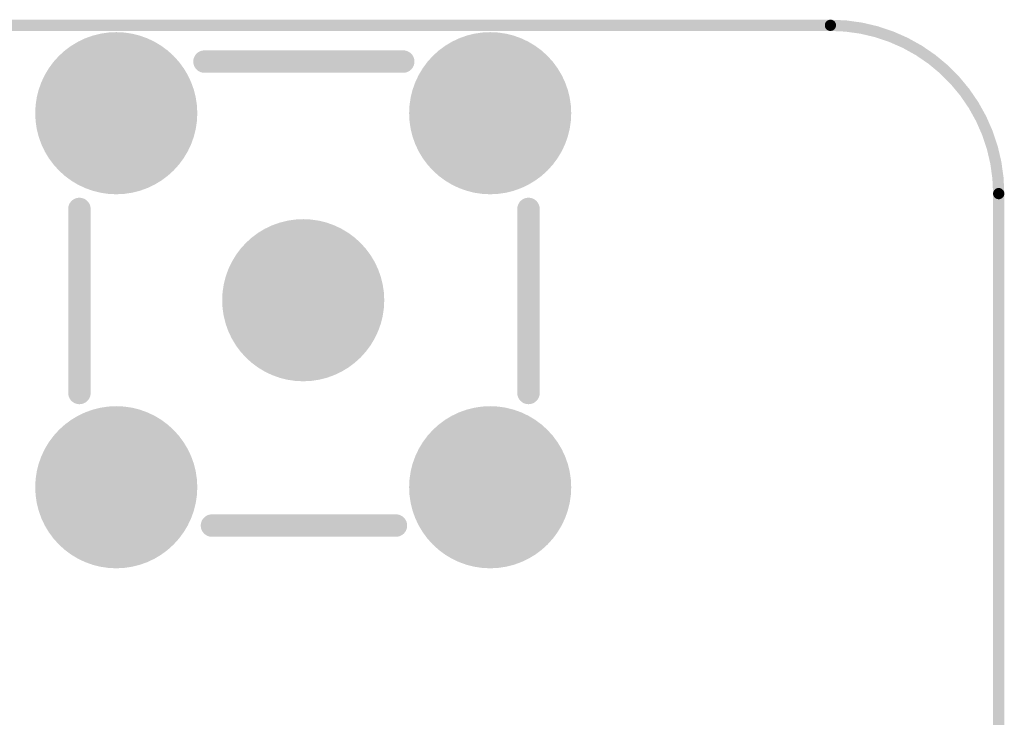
# Model space of a CAD drawing. Extents: x -0.07 to 0.95, y -0.15 to 1.54.
# Tile 13 of 13: x 0.43 to 0.95, y 1.17 to 1.54. Entities that reach past the tile are written whole.
import ezdxf

# ---------------------------------------------------------------- set-up
doc = ezdxf.new("R2010")
doc.units = 0
doc.layers.get('0').update_dxf_attribs({"linetype": 'CONTINUOUS'})
for name, color, linetype in [('gko', 6, 'CONTINUOUS'), ('gto', 2, 'CONTINUOUS'), ('gts', 1, 'CONTINUOUS')]:
    doc.layers.add(name, color=color, linetype=linetype)

# ---------------------------------------------------------------- blocks, each defined once
blk = doc.blocks.new('D33')
at = {"const_width": 0.003}
blk.add_lwpolyline([(-0.0015, 0, 1), (0.0015, 0, 1)], format="xyb", close=True, dxfattribs=at)
blk = doc.blocks.new('D36')
at = {"const_width": 0.006}
blk.add_lwpolyline([(-0.003, 0, 1), (0.003, 0, 1)], format="xyb", close=True, dxfattribs=at)
blk = doc.blocks.new('D39')
at = {"const_width": 0.04335}
blk.add_lwpolyline([(-0.021675, 0, 1), (0.021675, 0, 1)], format="xyb", close=True, dxfattribs=at)

msp = doc.modelspace()

# ---------------------------------------------------------------- linework, layer by layer
at = {"layer": 'gko', "color": 6, "const_width": 0.006}
for points in [[(0.04, 1.54), (0.86, 1.54)], [(0.95, 1.45), (0.95, 1.45)], [(0.95, 1.45), (0.95, 1.45)], [(0.95, -0.05), (0.95, 1.45)]]:
    msp.add_lwpolyline(points, dxfattribs=at)
msp.add_lwpolyline([(0.95, 1.45, 0.414214), (0.86, 1.54)], format="xyb", dxfattribs=at)
at = {"layer": 'gto', "color": 2, "const_width": 0.012}
for points in [[(0.5252, 1.5206), (0.6315, 1.5206)], [(0.4583, 1.3434), (0.4583, 1.4418)], [(0.6985, 1.3434), (0.6985, 1.4418)], [(0.5292, 1.2725), (0.6276, 1.2725)]]:
    msp.add_lwpolyline(points, dxfattribs=at)

# ---------------------------------------------------------------- block references
at = {"layer": 'gko'}
for p in [(0.86, 1.54), (0.86, 1.54), (0.95, 1.45), (0.95, 1.45), (0.95, 1.45), (0.95, 1.45)]:
    msp.add_blockref('D33', p, dxfattribs=at)
at = {"layer": 'gto'}
for p in [(0.5252, 1.5206), (0.6315, 1.5206), (0.4583, 1.4418), (0.6985, 1.4418), (0.4583, 1.3434), (0.6985, 1.3434), (0.5292, 1.2725), (0.6276, 1.2725)]:
    msp.add_blockref('D36', p, dxfattribs=at)
at = {"layer": 'gts'}
for p in [(0.478, 1.493), (0.678, 1.493), (0.578, 1.393), (0.478, 1.293), (0.678, 1.293)]:
    msp.add_blockref('D39', p, dxfattribs=at)

doc.saveas('drawing.dxf')
